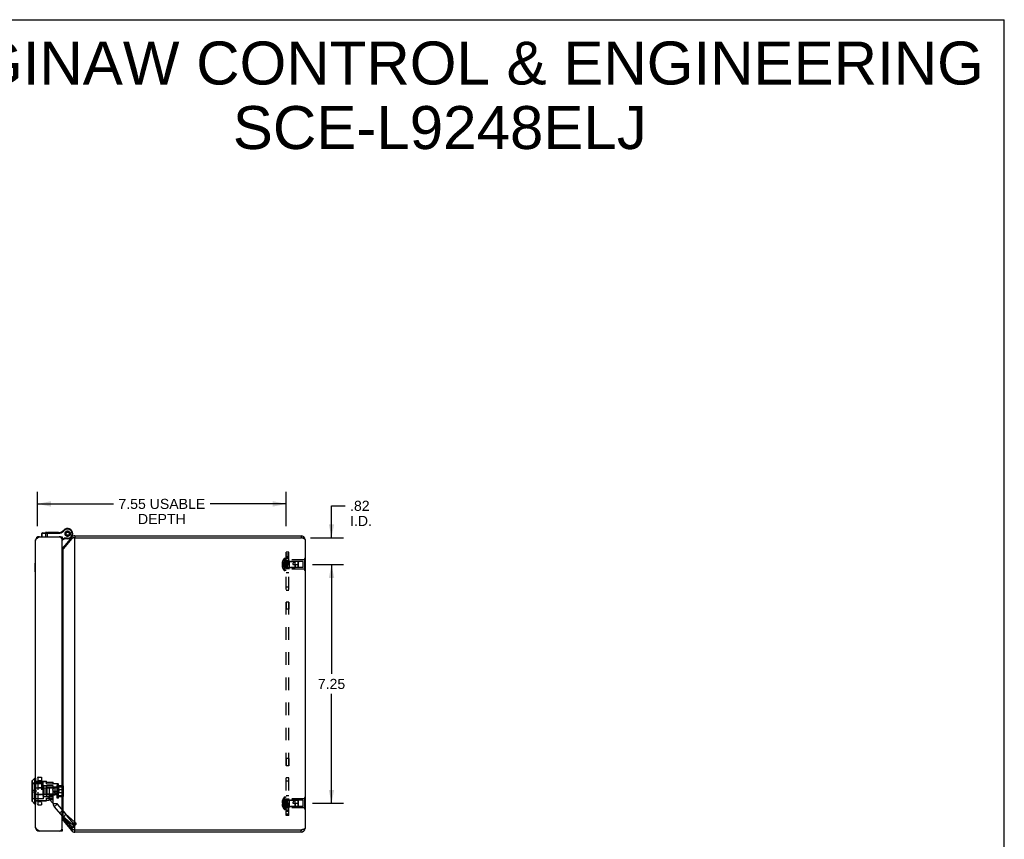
# Model space of a CAD drawing. Header units: inches. Extents: x 0 to 69.4, y 0 to 44.9.
# Tile 8 of 8: x 39.5 to 69.4, y 20 to 44.9. Entities that reach past the tile are written whole.
import ezdxf

# ---------------------------------------------------------------- set-up
doc = ezdxf.new("R2010")
doc.units = ezdxf.units.IN
doc.header["$LTSCALE"] = 3.814439
doc.header["$MEASUREMENT"] = 0
doc.linetypes.add('HIDDEN', pattern=[0.2, 0.1, -0.1])
doc.layers.get('0').update_dxf_attribs({"linetype": 'CONTINUOUS'})
for name, color, linetype in [('02___PRT_ALL_AXES', 7, 'CONTINUOUS'), ('06___PRT_ALL_SURFS', 7, 'CONTINUOUS'), ('DEFAULT_2', 8, 'HIDDEN'), ('DIMENSIONS', 7, 'CONTINUOUS')]:
    doc.layers.add(name, color=color, linetype=linetype)
doc.styles.get("Standard").update_dxf_attribs({"font": 'arial.ttf'})
doc.dimstyles.new('DIMSTYLE_1', dxfattribs={"dimtxt": 0.305971, "dimasz": 0.407961, "dimexe": 0.09, "dimexo": 0.07, "dimgap": 0.0375, "dimtad": 0, "dimtih": 1, "dimtoh": 1, "dimzin": 4, "dimdsep": 46, "dimtxsty": 'Standard', "dimblk": '_FILLED', "dimblk1": '_FILLED', "dimblk2": '_FILLED', "dimcen": 0.09, "dimazin": 1, "dimtfac": 1, "dimtofl": 0, "dimtmove": 0, "dimatfit": 3, "dimldrblk": '_FILLED', "dimfxl": 1, "dimtolj": 1, "dimtzin": 4, "dimarcsym": 0})

# ---------------------------------------------------------------- blocks, each defined once
blk = doc.blocks.new('_FILLED')
at = {"color": 0, "linetype": 'ByBlock'}
blk.add_solid([(0, 0), (-1, 0.2), (-1, -0.2)], dxfattribs=at)
blk = doc.blocks.new('*D7')
at = {"layer": 'DIMENSIONS', "color": 2, "linetype": 'Continuous'}
for p, q in [((48.35, 28.335), (49.294, 28.335)), ((48.927, 28.335), (48.927, 25.016)), ((48.927, 21.085), (48.927, 24.404)), ((48.35, 21.085), (49.294, 21.085))]:
    blk.add_line(p, q, dxfattribs=at)
at = {"layer": 'DIMENSIONS', "color": 2, "linetype": 'Continuous', "xscale": 0.4079614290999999, "yscale": 0.4079614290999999, "zscale": 0.4079614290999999}
for p, rotation in [((48.927, 28.335), 90), ((48.927, 21.085), 270)]:
    blk.add_blockref('_FILLED', p, dxfattribs=dict(at, rotation=rotation))
at = {"layer": 'DIMENSIONS', "color": 2, "linetype": 'Continuous', "insert": (48.927, 24.863), "char_height": 0.306, "width": 0.83147, "attachment_point": 2, "line_spacing_factor": 0.9}
blk.add_mtext('7.25', dxfattribs=at)
blk = doc.blocks.new('*D10')
at = {"layer": 'DIMENSIONS', "color": 2, "linetype": 'Continuous'}
for p, q in [((48.927, 29.15), (48.927, 30.117)), ((48.927, 30.117), (49.337, 30.117)), ((48.29, 29.15), (49.294, 29.15)), ((48.35, 28.335), (49.294, 28.335)), ((48.927, 28.335), (48.927, 27.52))]:
    blk.add_line(p, q, dxfattribs=at)
at = {"layer": 'DIMENSIONS', "color": 2, "linetype": 'Continuous', "xscale": 0.4079614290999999, "yscale": 0.4079614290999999, "zscale": 0.4079614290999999}
for p, rotation in [((48.927, 29.15), 270), ((48.927, 28.335), 90)]:
    blk.add_blockref('_FILLED', p, dxfattribs=dict(at, rotation=rotation))
at = {"layer": 'DIMENSIONS', "color": 2, "linetype": 'Continuous', "insert": (49.49, 30.27), "char_height": 0.306, "width": 0.66313, "attachment_point": 1, "line_spacing_factor": 0.9}
blk.add_mtext('.82\\PI.D.', dxfattribs=at)
blk = doc.blocks.new('*D22')
at = {"layer": 'DIMENSIONS', "color": 2, "linetype": 'Continuous'}
for p, q in [((39.999, 29.496), (39.999, 30.542)), ((47.553, 29.496), (47.553, 30.542)), ((39.999, 30.175), (42.307, 30.175)), ((47.553, 30.175), (45.246, 30.175))]:
    blk.add_line(p, q, dxfattribs=at)
at = {"layer": 'DIMENSIONS', "color": 2, "linetype": 'Continuous', "xscale": 0.4079614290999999, "yscale": 0.4079614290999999, "zscale": 0.4079614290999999, "rotation": 180}
blk.add_blockref('_FILLED', (39.999, 30.175), dxfattribs=at)
at = {"layer": 'DIMENSIONS', "color": 2, "linetype": 'Continuous', "xscale": 0.4079614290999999, "yscale": 0.4079614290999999, "zscale": 0.4079614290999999}
blk.add_blockref('_FILLED', (47.553, 30.175), dxfattribs=at)
at = {"layer": 'DIMENSIONS', "color": 2, "linetype": 'Continuous', "insert": (43.776, 30.328), "char_height": 0.30597, "width": 2.63317, "attachment_point": 2, "line_spacing_factor": 0.9}
blk.add_mtext('7.55 USABLE\\PDEPTH', dxfattribs=at)

msp = doc.modelspace()

# ---------------------------------------------------------------- linework, layer by layer
at = {"color": 7, "linetype": 'Continuous'}
for p, q in [((0, 44.876), (69.353, 44.876)), ((69.353, 0), (69.353, 44.876)), ((40.149, 29.293), (40.266, 29.309)), ((40.283, 29.31), (40.66, 29.31)), ((40.295, 29.31), (40.295, 29.18)), ((40.66, 29.31), (40.66, 29.29)), ((40.679, 29.312), (40.682, 29.292)), ((40.799, 29.379), (40.815, 29.366)), ((40.835, 29.409), (40.835, 29.409)), ((40.835, 29.409), (40.845, 29.391)), ((40.835, 29.409), (40.845, 29.391)), ((40.841, 29.299), (40.838, 29.291)), ((40.844, 29.308), (40.841, 29.299)), ((40.845, 29.391), (40.845, 29.391)), ((40.855, 29.323), (40.849, 29.316)), ((40.86, 29.33), (40.855, 29.323)), ((40.876, 29.34), (40.868, 29.336)), ((40.883, 29.345), (40.876, 29.34)), ((40.901, 29.349), (40.892, 29.348)), ((40.91, 29.352), (40.901, 29.349)), ((40.928, 29.349), (40.92, 29.352)), ((40.937, 29.348), (40.928, 29.349)), ((40.954, 29.34), (40.946, 29.345)), ((40.962, 29.336), (40.954, 29.34)), ((40.975, 29.323), (40.969, 29.33)), ((40.981, 29.316), (40.975, 29.323)), ((40.988, 29.299), (40.986, 29.308)), ((40.992, 29.291), (40.988, 29.299)), ((40.044, 29.179), (40.045, 29.171)), ((40.131, 29.273), (40.138, 29.274)), ((40.131, 29.18), (40.131, 29.273)), ((40.138, 29.274), (40.239, 29.288)), ((40.138, 29.18), (40.138, 29.274)), ((40.239, 29.288), (40.239, 29.18)), ((40.277, 29.29), (40.66, 29.29)), ((40.749, 29.12), (40.744, 29.12)), ((40.749, 29.18), (40.749, 29.12)), ((40.749, 29.101), (40.815, 29.135)), ((40.749, 29.078), (40.82, 29.115)), ((40.82, 29.115), (40.815, 29.135)), ((40.915, 29.135), (40.815, 29.135)), ((40.915, 29.115), (40.82, 29.115)), ((40.836, 29.281), (40.837, 29.273)), ((40.837, 29.273), (40.836, 29.264)), ((40.838, 29.254), (40.841, 29.246)), ((40.841, 29.246), (40.844, 29.238)), ((40.849, 29.229), (40.855, 29.223)), ((40.855, 29.223), (40.86, 29.215)), ((40.868, 29.209), (40.876, 29.205)), ((40.876, 29.205), (40.883, 29.2)), ((40.892, 29.197), (40.901, 29.196)), ((40.901, 29.196), (40.91, 29.194)), ((40.915, 29.115), (40.915, 29.135)), ((40.92, 29.194), (40.928, 29.196)), ((40.928, 29.196), (40.937, 29.197)), ((40.946, 29.2), (40.954, 29.205)), ((40.954, 29.205), (40.962, 29.209)), ((40.969, 29.215), (40.975, 29.223)), ((40.975, 29.223), (40.981, 29.229)), ((40.986, 29.238), (40.988, 29.246)), ((40.988, 29.246), (40.992, 29.254)), ((40.993, 29.273), (40.993, 29.281)), ((40.993, 29.264), (40.993, 29.273)), ((41.039, 29.168), (41.074, 29.138)), ((41.061, 29.215), (41.061, 29.215)), ((41.131, 29.21), (41.131, 29.15)), ((48.004, 29.21), (48.004, 29.15)), ((40.776, 28.854), (40.795, 28.838)), ((39.935, 28.117), (39.935, 28.373)), ((39.935, 28.373), (39.939, 28.373)), ((39.935, 28.117), (39.939, 28.117)), ((39.917, 21.852), (39.834, 21.769)), ((39.917, 21.064), (39.917, 21.852)), ((39.936, 21.852), (39.917, 21.852)), ((39.936, 21.852), (39.936, 21.064)), ((39.832, 21.764), (39.832, 21.152)), ((39.834, 21.769), (39.834, 21.147)), ((39.917, 21.064), (39.834, 21.147)), ((39.936, 21.064), (39.917, 21.064)), ((40.776, 20.567), (40.795, 20.583)), ((40.044, 20.241), (40.045, 20.25)), ((40.689, 20.24), (40.689, 20.245)), ((40.744, 20.3), (40.749, 20.3)), ((40.749, 20.3), (40.749, 20.24)), ((41.039, 20.253), (41.074, 20.283)), ((41.131, 20.21), (41.131, 20.27)), ((48.004, 20.21), (48.004, 20.27))]:
    msp.add_line(p, q, dxfattribs=at)
at = {"color": 3, "linetype": 'Continuous'}
for p, q in [((39.939, 20.36), (39.939, 29.06)), ((40.059, 29.18), (40.749, 29.18)), ((40.749, 20.33), (40.749, 29.09)), ((41.039, 29.168), (40.776, 28.854)), ((41.039, 29.129), (40.776, 28.816)), ((41.131, 29.15), (41.116, 29.147)), ((41.131, 29.21), (48.004, 29.21)), ((41.131, 20.27), (41.131, 29.15)), ((41.131, 29.15), (48.004, 29.15)), ((48.124, 29.09), (48.124, 20.33)), ((40.776, 20.605), (40.776, 28.816)), ((40.776, 20.605), (41.039, 20.292)), ((40.776, 20.567), (41.039, 20.253)), ((40.749, 20.24), (40.059, 20.24)), ((48.004, 20.27), (41.131, 20.27)), ((48.004, 20.21), (41.131, 20.21))]:
    msp.add_line(p, q, dxfattribs=at)
at = {"color": 7, "linetype": 'Continuous'}
for points in [[(40.254, 29.308), (40.253, 29.307), (40.252, 29.307), (40.252, 29.307), (40.251, 29.307), (40.25, 29.306), (40.249, 29.306), (40.248, 29.306), (40.248, 29.305), (40.247, 29.305), (40.246, 29.304), (40.246, 29.304), (40.245, 29.303), (40.244, 29.302), (40.244, 29.302), (40.243, 29.301), (40.243, 29.3), (40.242, 29.299), (40.242, 29.299), (40.241, 29.298), (40.241, 29.297), (40.24, 29.296), (40.24, 29.295), (40.24, 29.294), (40.24, 29.293), (40.239, 29.292), (40.239, 29.292), (40.239, 29.291), (40.239, 29.29), (40.239, 29.289), (40.239, 29.288)], [(40.266, 29.309), (40.265, 29.309), (40.265, 29.309), (40.264, 29.309), (40.263, 29.308), (40.263, 29.308), (40.262, 29.308), (40.262, 29.308), (40.261, 29.307), (40.261, 29.307), (40.26, 29.306), (40.26, 29.306), (40.26, 29.305), (40.259, 29.305), (40.259, 29.304), (40.258, 29.303), (40.258, 29.303), (40.258, 29.302), (40.257, 29.301), (40.257, 29.301), (40.257, 29.3), (40.257, 29.299), (40.257, 29.298), (40.256, 29.297), (40.256, 29.297), (40.256, 29.296), (40.256, 29.295), (40.256, 29.294), (40.256, 29.293), (40.256, 29.292), (40.256, 29.291), (40.256, 29.29), (40.256, 29.289)], [(40.283, 29.31), (40.283, 29.31), (40.282, 29.31), (40.282, 29.31), (40.282, 29.31), (40.282, 29.31), (40.281, 29.31), (40.281, 29.309), (40.281, 29.309), (40.281, 29.309), (40.28, 29.308), (40.28, 29.308), (40.28, 29.307), (40.28, 29.307), (40.28, 29.306), (40.279, 29.306), (40.279, 29.305), (40.279, 29.304), (40.279, 29.304), (40.279, 29.303), (40.279, 29.302), (40.278, 29.302), (40.278, 29.301), (40.278, 29.3), (40.278, 29.299), (40.278, 29.298), (40.278, 29.298), (40.278, 29.297), (40.278, 29.296), (40.278, 29.295), (40.277, 29.294), (40.277, 29.293), (40.277, 29.292), (40.277, 29.291), (40.277, 29.29)], [(40.153, 29.293), (40.152, 29.293), (40.151, 29.293), (40.15, 29.293), (40.15, 29.293), (40.149, 29.292), (40.148, 29.292), (40.147, 29.291), (40.147, 29.291), (40.146, 29.291), (40.145, 29.29), (40.144, 29.289), (40.144, 29.289), (40.143, 29.288), (40.143, 29.288), (40.142, 29.287), (40.141, 29.286), (40.141, 29.285), (40.14, 29.285), (40.14, 29.284), (40.14, 29.283), (40.139, 29.282), (40.139, 29.281), (40.139, 29.28), (40.138, 29.279), (40.138, 29.278), (40.138, 29.277), (40.138, 29.276), (40.138, 29.276), (40.138, 29.275), (40.138, 29.274)], [(40.239, 29.288), (40.258, 29.289), (40.259, 29.29), (40.261, 29.29), (40.263, 29.29), (40.264, 29.29), (40.266, 29.29), (40.268, 29.29), (40.27, 29.29), (40.272, 29.29), (40.274, 29.29), (40.275, 29.29), (40.277, 29.29)]]:
    msp.add_lwpolyline(points, dxfattribs=at)
at = {"color": 3, "linetype": 'Continuous'}
for points in [[(39.939, 29.06), (39.94, 29.065), (39.94, 29.07), (39.941, 29.074), (39.943, 29.079), (39.945, 29.083), (39.947, 29.088), (39.95, 29.093), (39.953, 29.097), (39.957, 29.102), (39.961, 29.107), (39.965, 29.111), (39.969, 29.116), (39.974, 29.12), (39.98, 29.125), (39.985, 29.13), (39.991, 29.134), (39.997, 29.139), (40.003, 29.143), (40.01, 29.148), (40.017, 29.153), (40.024, 29.157), (40.031, 29.162), (40.038, 29.167), (40.045, 29.171), (40.052, 29.176), (40.059, 29.18)], [(41.116, 29.147), (41.109, 29.146), (41.102, 29.144), (41.094, 29.143), (41.087, 29.141), (41.081, 29.14), (41.074, 29.138), (41.067, 29.137), (41.061, 29.135), (41.055, 29.134), (41.05, 29.132), (41.044, 29.131), (41.039, 29.129)], [(48.124, 29.09), (48.124, 29.093), (48.123, 29.095), (48.122, 29.098), (48.12, 29.1), (48.118, 29.103), (48.115, 29.105), (48.112, 29.108), (48.108, 29.11), (48.104, 29.113), (48.1, 29.115), (48.095, 29.118), (48.089, 29.12), (48.083, 29.123), (48.077, 29.125), (48.071, 29.128), (48.064, 29.13), (48.057, 29.133), (48.05, 29.135), (48.043, 29.138), (48.035, 29.14), (48.028, 29.143), (48.02, 29.145), (48.012, 29.148), (48.004, 29.15)], [(40.776, 28.816), (40.773, 28.811), (40.769, 28.807), (40.765, 28.803), (40.76, 28.798), (40.756, 28.794), (40.751, 28.79), (40.749, 28.788)], [(40.776, 20.605), (40.773, 20.61), (40.769, 20.614), (40.765, 20.618), (40.76, 20.622), (40.756, 20.627), (40.751, 20.631), (40.749, 20.632)], [(40.059, 20.24), (40.052, 20.245), (40.045, 20.25), (40.038, 20.254), (40.031, 20.259), (40.024, 20.263), (40.017, 20.268), (40.01, 20.273), (40.003, 20.277), (39.997, 20.282), (39.991, 20.287), (39.985, 20.291), (39.98, 20.296), (39.974, 20.3), (39.969, 20.305), (39.965, 20.31), (39.961, 20.314), (39.957, 20.319), (39.953, 20.323), (39.95, 20.328), (39.947, 20.333), (39.945, 20.337), (39.943, 20.342), (39.941, 20.347), (39.94, 20.351), (39.94, 20.356), (39.939, 20.36)], [(48.124, 20.33), (48.124, 20.328), (48.123, 20.325), (48.122, 20.323), (48.12, 20.32), (48.118, 20.318), (48.115, 20.315), (48.112, 20.313), (48.108, 20.31), (48.104, 20.308), (48.1, 20.305), (48.095, 20.303), (48.089, 20.3), (48.083, 20.298), (48.077, 20.295), (48.071, 20.293), (48.064, 20.29), (48.057, 20.288), (48.05, 20.285), (48.043, 20.283), (48.035, 20.28), (48.028, 20.278), (48.02, 20.275), (48.012, 20.273), (48.004, 20.27)], [(41.131, 20.27), (41.116, 20.273), (41.109, 20.275), (41.102, 20.277), (41.094, 20.278), (41.087, 20.28), (41.081, 20.281), (41.074, 20.283), (41.067, 20.284), (41.061, 20.286), (41.055, 20.287), (41.05, 20.289), (41.044, 20.29), (41.039, 20.292)]]:
    msp.add_lwpolyline(points, dxfattribs=at)
at = {"color": 7, "linetype": 'Continuous'}
for radius in [0.078, 0.048]:
    msp.add_circle((40.915, 29.273), radius, dxfattribs=at)
at = {"color": 3, "linetype": 'Continuous'}
msp.add_circle((40.562, 21.49), 0.0938, dxfattribs=at)
at = {"color": 7, "linetype": 'Continuous'}
for centre, radius, start, end in [((40.283, 29.185), 0.125, 89.9999, 97.9618), ((40.66, 29.435), 0.125, 270, 278.8401), ((40.648, 29.509), 0.2, 278.8401, 319.2067), ((40.648, 29.509), 0.22, 278.8401, 319.2067), ((40.915, 29.273), 0.158, 120.7899, 142.6402), ((40.907, 29.286), 0.142, 120.265, 139.2067), ((40.907, 29.286), 0.122, 120.265, 139.2067), ((40.915, 29.273), 0.158, 270, 120.265), ((40.915, 29.273), 0.138, 270, 120.265), ((40.151, 29.273), 0.02, 97.9618, 180), ((40.66, 29.435), 0.145, 270, 278.8401), ((40.819, 29.31), 0.26, 326.9832, 338.622), ((41.131, 29.09), 0.06, 90, 113.1031), ((48.004, 29.09), 0.06, 54.2655, 90), ((40.7, 28.958), 0.125, 293.1439, 320), ((39.936, 21.849), 0.00305, 359.9999, 90), ((39.839, 21.764), 0.0071, 135, 180), ((39.839, 21.152), 0.0071, 180, 225), ((39.936, 21.067), 0.00305, 270, 0.0001), ((41.131, 20.33), 0.06, 246.8969, 270), ((48.004, 20.33), 0.06, 270, 305.7345)]:
    msp.add_arc(centre, radius, start, end, dxfattribs=at)
at = {"color": 3, "linetype": 'Continuous'}
for centre, radius, start, end in [((40.059, 29.06), 0.12, 90, 180), ((40.659, 29.09), 0.09, 0, 90), ((41.131, 29.09), 0.12, 90, 140), ((48.004, 29.09), 0.12, 0, 90), ((40.73, 28.893), 0.06, 288.2926, 320), ((40.059, 20.36), 0.12, 180, 270), ((40.659, 20.33), 0.09, 270, 360), ((40.73, 20.528), 0.06, 40, 71.7074), ((48.004, 20.33), 0.12, 270, 360), ((41.131, 20.33), 0.12, 220, 270)]:
    msp.add_arc(centre, radius, start, end, dxfattribs=at)
at = {"layer": '02___PRT_ALL_AXES', "color": 7, "linetype": 'Continuous'}
for p, q in [((40.3, 29.31), (40.3, 29.32)), ((40.3, 29.31), (40.3, 29.32)), ((40.3, 29.32), (40.641, 29.32)), ((40.502, 29.31), (40.502, 29.32)), ((40.572, 29.31), (40.572, 29.32)), ((40.58, 29.31), (40.58, 29.32)), ((40.632, 29.31), (40.632, 29.32)), ((40.641, 29.31), (40.641, 29.32))]:
    msp.add_line(p, q, dxfattribs=at)
at = {"layer": '02___PRT_ALL_AXES', "color": 8, "linetype": 'HIDDEN'}
for p, q in [((47.553, 28.46), (47.553, 28.21)), ((47.628, 28.46), (47.553, 28.46)), ((47.628, 28.475), (47.628, 28.195)), ((48.107, 28.475), (47.628, 28.475)), ((47.628, 28.21), (47.553, 28.21)), ((48.107, 28.195), (47.628, 28.195)), ((47.628, 27.194), (47.553, 27.194)), ((47.553, 27.194), (47.553, 26.976)), ((47.628, 26.976), (47.553, 26.976)), ((47.628, 27.194), (47.628, 26.976)), ((47.628, 22.444), (47.553, 22.444)), ((47.553, 22.444), (47.553, 22.226)), ((47.628, 22.444), (47.628, 22.226)), ((47.628, 22.226), (47.553, 22.226)), ((48.107, 21.225), (47.628, 21.225)), ((47.628, 21.225), (47.628, 20.945)), ((47.628, 21.21), (47.553, 21.21)), ((47.553, 21.21), (47.553, 20.96)), ((47.628, 20.96), (47.553, 20.96)), ((48.107, 20.945), (47.628, 20.945))]:
    msp.add_line(p, q, dxfattribs=at)
at = {"layer": '02___PRT_ALL_AXES', "color": 7, "linetype": 'Continuous'}
msp.add_circle((40.915, 29.273), 0.079, dxfattribs=at)
at = {"layer": '06___PRT_ALL_SURFS', "color": 8, "linetype": 'HIDDEN'}
for p, q in [((48.124, 28.516), (48.107, 28.516)), ((48.107, 28.516), (48.107, 28.155)), ((48.124, 28.426), (48.107, 28.426)), ((48.124, 28.245), (48.107, 28.245)), ((48.124, 28.155), (48.107, 28.155)), ((48.124, 21.266), (48.107, 21.266)), ((48.107, 21.266), (48.107, 20.905)), ((48.124, 21.176), (48.107, 21.176)), ((48.124, 20.995), (48.107, 20.995)), ((48.124, 20.905), (48.107, 20.905))]:
    msp.add_line(p, q, dxfattribs=at)
at = {"layer": '06___PRT_ALL_SURFS', "color": 7, "linetype": 'Continuous'}
for p, q in [((48.128, 28.516), (48.124, 28.516)), ((48.128, 28.426), (48.124, 28.426)), ((48.128, 28.516), (48.128, 28.155)), ((48.128, 28.245), (48.124, 28.245)), ((48.128, 28.155), (48.124, 28.155)), ((48.128, 21.266), (48.124, 21.266)), ((48.128, 21.266), (48.128, 20.905)), ((48.128, 21.176), (48.124, 21.176)), ((48.128, 20.995), (48.124, 20.995)), ((48.128, 20.905), (48.124, 20.905))]:
    msp.add_line(p, q, dxfattribs=at)
at = {"layer": 'DEFAULT_2', "color": 8, "linetype": 'HIDDEN'}
for p, q in [((47.553, 20.71), (47.553, 28.71)), ((47.628, 28.71), (47.553, 28.71)), ((47.628, 20.71), (47.628, 28.71)), ((47.44, 28.404), (47.43, 28.404)), ((47.44, 28.435), (47.44, 28.434)), ((47.44, 28.435), (47.44, 28.435)), ((47.44, 28.434), (47.44, 28.351)), ((47.492, 28.516), (47.492, 28.155)), ((47.507, 28.522), (47.507, 28.149)), ((47.553, 28.522), (47.507, 28.522)), ((47.553, 28.659), (47.628, 28.659)), ((47.628, 28.585), (47.553, 28.585)), ((47.553, 28.556), (47.628, 28.556)), ((47.628, 28.516), (47.553, 28.516)), ((47.582, 28.429), (47.582, 28.241)), ((47.582, 28.429), (47.828, 28.429)), ((47.638, 28.43), (47.628, 28.44)), ((47.638, 28.43), (47.638, 28.24)), ((48.066, 28.43), (47.638, 28.43)), ((47.828, 28.241), (47.828, 28.429)), ((47.918, 28.42), (47.828, 28.429)), ((47.918, 28.25), (47.918, 28.42)), ((47.918, 28.42), (47.924, 28.415)), ((47.928, 28.409), (47.918, 28.42)), ((47.924, 28.415), (47.928, 28.409)), ((47.928, 28.261), (47.928, 28.409)), ((48.066, 28.24), (48.066, 28.43)), ((47.44, 28.37), (47.425, 28.37)), ((47.44, 28.301), (47.425, 28.301)), ((47.44, 28.351), (47.43, 28.351)), ((47.44, 28.32), (47.43, 28.32)), ((47.44, 28.267), (47.43, 28.267)), ((47.44, 28.346), (47.44, 28.351)), ((47.44, 28.351), (47.44, 28.351)), ((47.44, 28.351), (47.462, 28.349)), ((47.44, 28.346), (47.44, 28.341)), ((47.44, 28.325), (47.44, 28.32)), ((47.44, 28.32), (47.462, 28.322)), ((47.44, 28.32), (47.44, 28.32)), ((47.44, 28.32), (47.44, 28.237)), ((47.44, 28.236), (47.44, 28.237)), ((47.44, 28.236), (47.44, 28.236)), ((47.462, 28.322), (47.484, 28.324)), ((47.484, 28.324), (47.505, 28.327)), ((47.505, 28.327), (47.525, 28.33)), ((47.553, 28.149), (47.507, 28.149)), ((47.553, 28.335), (47.628, 28.335)), ((47.553, 28.21), (47.628, 28.21)), ((47.582, 28.241), (47.828, 28.241)), ((47.638, 28.24), (47.628, 28.23)), ((48.066, 28.24), (47.638, 28.24)), ((47.748, 28.335), (47.928, 28.335)), ((47.828, 28.335), (47.828, 28.241)), ((47.918, 28.25), (47.828, 28.241)), ((47.928, 28.261), (47.918, 28.25)), ((47.553, 28.093), (47.628, 28.093)), ((47.553, 27.654), (47.628, 27.654)), ((47.553, 27.553), (47.628, 27.553)), ((40.014, 21.872), (40.014, 21.044)), ((40.017, 21.042), (40.017, 21.875)), ((40.017, 21.875), (40.121, 21.875)), ((40.017, 21.875), (40.121, 21.875)), ((40.017, 21.874), (40.121, 21.874)), ((40.121, 21.875), (40.121, 21.042)), ((40.123, 21.872), (40.123, 21.044)), ((47.553, 21.868), (47.628, 21.868)), ((40.187, 21.696), (39.832, 21.696)), ((39.854, 21.688), (39.854, 21.488)), ((39.854, 21.688), (40.161, 21.688)), ((39.939, 21.76), (40.275, 21.76)), ((39.939, 21.743), (40.275, 21.743)), ((39.939, 21.559), (40.275, 21.559)), ((40.017, 21.773), (40.121, 21.773)), ((40.017, 21.759), (40.121, 21.759)), ((40.017, 21.757), (40.121, 21.757)), ((40.017, 21.567), (40.121, 21.567)), ((40.017, 21.564), (40.121, 21.564)), ((40.161, 21.688), (40.161, 21.228)), ((40.161, 21.633), (40.177, 21.633)), ((40.177, 21.633), (40.177, 21.283)), ((40.177, 21.613), (40.467, 21.613)), ((40.187, 21.221), (40.187, 21.696)), ((40.187, 21.621), (40.475, 21.621)), ((40.224, 21.558), (40.224, 21.358)), ((40.224, 21.558), (40.532, 21.558)), ((40.275, 21.673), (40.275, 21.76)), ((40.275, 21.732), (40.475, 21.732)), ((40.275, 21.673), (40.475, 21.673)), ((40.275, 21.629), (40.275, 21.288)), ((40.275, 21.629), (40.475, 21.629)), ((40.295, 21.363), (40.295, 21.553)), ((40.595, 21.553), (40.295, 21.553)), ((40.356, 21.559), (40.356, 21.184)), ((40.356, 21.559), (40.475, 21.559)), ((40.467, 21.613), (40.467, 21.575)), ((40.467, 21.575), (40.532, 21.575)), ((40.467, 21.56), (40.467, 21.357)), ((40.467, 21.56), (40.532, 21.56)), ((40.475, 21.678), (40.475, 21.732)), ((40.475, 21.075), (40.475, 21.678)), ((40.593, 21.678), (40.475, 21.678)), ((40.593, 21.578), (40.475, 21.578)), ((40.532, 21.575), (40.532, 21.341)), ((40.593, 21.678), (40.593, 21.075)), ((40.595, 21.243), (40.595, 21.673)), ((40.632, 21.673), (40.595, 21.673)), ((40.641, 21.663), (40.632, 21.673)), ((40.632, 21.673), (40.632, 21.243)), ((40.641, 21.253), (40.641, 21.663)), ((40.641, 21.63), (40.771, 21.63)), ((40.641, 21.59), (40.771, 21.59)), ((40.768, 21.578), (40.768, 21.339)), ((40.768, 21.578), (40.769, 21.578)), ((40.769, 21.586), (40.769, 21.331)), ((40.769, 21.586), (40.77, 21.586)), ((40.77, 21.593), (40.77, 21.324)), ((40.77, 21.593), (40.771, 21.593)), ((40.771, 21.63), (40.771, 21.287)), ((40.771, 21.599), (40.777, 21.599)), ((40.777, 21.317), (40.777, 21.599)), ((40.777, 21.571), (40.777, 21.566)), ((40.781, 21.619), (40.781, 21.298)), ((47.553, 21.767), (47.628, 21.767)), ((39.832, 21.488), (39.949, 21.488)), ((39.832, 21.429), (39.949, 21.429)), ((39.854, 21.429), (39.854, 21.228)), ((39.854, 21.228), (40.161, 21.228)), ((39.939, 21.358), (40.275, 21.358)), ((39.949, 21.488), (39.949, 21.429)), ((40.017, 21.352), (40.121, 21.352)), ((40.017, 21.35), (40.121, 21.35)), ((40.161, 21.283), (40.177, 21.283)), ((40.177, 21.303), (40.467, 21.303)), ((40.187, 21.295), (40.356, 21.295)), ((40.224, 21.358), (40.532, 21.358)), ((40.275, 21.288), (40.475, 21.288)), ((40.275, 21.157), (40.275, 21.244)), ((40.275, 21.244), (40.475, 21.244)), ((40.595, 21.363), (40.295, 21.363)), ((40.356, 21.33), (40.475, 21.33)), ((40.357, 21.206), (40.357, 21.285)), ((40.475, 21.285), (40.357, 21.285)), ((40.467, 21.357), (40.532, 21.357)), ((40.467, 21.341), (40.467, 21.303)), ((40.467, 21.341), (40.532, 21.341)), ((40.593, 21.442), (40.475, 21.442)), ((40.593, 21.338), (40.475, 21.338)), ((40.632, 21.243), (40.595, 21.243)), ((40.641, 21.253), (40.632, 21.243)), ((40.641, 21.503), (40.771, 21.503)), ((40.641, 21.414), (40.771, 21.414)), ((40.641, 21.327), (40.771, 21.327)), ((40.641, 21.287), (40.771, 21.287)), ((40.768, 21.339), (40.769, 21.339)), ((40.769, 21.331), (40.77, 21.331)), ((40.77, 21.324), (40.771, 21.324)), ((40.771, 21.317), (40.777, 21.317)), ((47.492, 21.266), (47.492, 20.905)), ((47.553, 21.272), (47.507, 21.272)), ((47.507, 21.272), (47.507, 20.899)), ((47.553, 21.327), (47.628, 21.327)), ((40.187, 21.221), (39.832, 21.221)), ((39.939, 21.174), (40.275, 21.174)), ((39.939, 21.157), (40.275, 21.157)), ((40.017, 21.16), (40.121, 21.16)), ((40.017, 21.158), (40.121, 21.158)), ((40.017, 21.143), (40.121, 21.143)), ((40.017, 21.042), (40.121, 21.042)), ((40.017, 21.042), (40.121, 21.042)), ((40.017, 21.042), (40.121, 21.042)), ((40.275, 21.184), (40.356, 21.184)), ((40.356, 21.203), (40.475, 21.203)), ((40.357, 21.206), (40.467, 21.088)), ((40.475, 21.088), (40.467, 21.088)), ((40.475, 21.075), (40.593, 21.075)), ((40.51, 20.979), (40.601, 21.055)), ((40.51, 20.979), (41.047, 20.339)), ((40.601, 21.055), (41.138, 20.415)), ((47.44, 21.12), (47.425, 21.12)), ((47.44, 21.051), (47.425, 21.051)), ((47.44, 21.154), (47.43, 21.154)), ((47.44, 21.101), (47.43, 21.101)), ((47.44, 21.07), (47.43, 21.07)), ((47.44, 21.017), (47.43, 21.017)), ((47.44, 21.185), (47.44, 21.185)), ((47.44, 21.185), (47.44, 21.184)), ((47.44, 21.184), (47.44, 21.101)), ((47.44, 21.101), (47.44, 21.101)), ((47.44, 21.101), (47.462, 21.099)), ((47.44, 21.07), (47.462, 21.072)), ((47.44, 21.07), (47.44, 21.07)), ((47.44, 21.07), (47.44, 20.987)), ((47.44, 20.987), (47.44, 20.986)), ((47.44, 20.986), (47.44, 20.986)), ((47.462, 21.072), (47.484, 21.074)), ((47.484, 21.074), (47.505, 21.077)), ((47.505, 21.077), (47.525, 21.08)), ((47.553, 21.21), (47.628, 21.21)), ((47.553, 21.085), (47.628, 21.085)), ((47.582, 21.179), (47.828, 21.179)), ((47.582, 21.179), (47.582, 20.991)), ((47.582, 20.991), (47.828, 20.991)), ((47.638, 21.18), (47.628, 21.19)), ((47.638, 20.99), (47.628, 20.98)), ((48.066, 21.18), (47.638, 21.18)), ((47.638, 21.18), (47.638, 20.99)), ((48.066, 20.99), (47.638, 20.99)), ((47.748, 21.085), (47.928, 21.085)), ((47.918, 21.17), (47.828, 21.179)), ((47.828, 20.991), (47.828, 21.179)), ((47.828, 21.085), (47.828, 20.991)), ((47.918, 21), (47.828, 20.991)), ((47.918, 21.17), (47.924, 21.165)), ((47.928, 21.159), (47.918, 21.17)), ((47.918, 21), (47.918, 21.17)), ((47.928, 21.011), (47.918, 21)), ((47.924, 21.165), (47.928, 21.159)), ((47.928, 21.011), (47.928, 21.159)), ((48.066, 20.99), (48.066, 21.18)), ((40.76, 20.865), (40.669, 20.789)), ((40.858, 20.759), (40.79, 20.677)), ((40.79, 20.677), (41.06, 20.445)), ((41.07, 20.344), (40.79, 20.677)), ((40.858, 20.759), (41.128, 20.526)), ((41.138, 20.426), (40.858, 20.759)), ((47.553, 20.899), (47.507, 20.899)), ((47.628, 20.904), (47.553, 20.904)), ((47.553, 20.864), (47.628, 20.864)), ((47.628, 20.835), (47.553, 20.835)), ((47.553, 20.762), (47.628, 20.762)), ((47.628, 20.71), (47.553, 20.71)), ((41.138, 20.415), (41.047, 20.339)), ((41.128, 20.526), (41.06, 20.445)), ((41.068, 20.343), (41.07, 20.344)), ((41.138, 20.426), (41.07, 20.344)), ((41.095, 20.369), (41.07, 20.344)), ((41.163, 20.45), (41.095, 20.369)), ((41.164, 20.451), (41.096, 20.37)), ((41.103, 20.385), (41.102, 20.385)), ((41.163, 20.45), (41.138, 20.426)), ((41.138, 20.415), (41.138, 20.415))]:
    msp.add_line(p, q, dxfattribs=at)
for points in [[(47.43, 28.404), (47.429, 28.399), (47.428, 28.395), (47.427, 28.391), (47.427, 28.387), (47.426, 28.382), (47.426, 28.378), (47.425, 28.374), (47.425, 28.37)], [(47.44, 28.435), (47.462, 28.421), (47.484, 28.406), (47.505, 28.39), (47.525, 28.373), (47.545, 28.355), (47.564, 28.335)], [(47.44, 28.404), (47.462, 28.394), (47.484, 28.384), (47.505, 28.373), (47.525, 28.361), (47.545, 28.349), (47.564, 28.335)], [(47.828, 28.42), (47.821, 28.417), (47.814, 28.415), (47.808, 28.413), (47.802, 28.41), (47.796, 28.407), (47.791, 28.404), (47.786, 28.401), (47.782, 28.398), (47.778, 28.395), (47.774, 28.392), (47.771, 28.389), (47.768, 28.386), (47.765, 28.383), (47.763, 28.379), (47.761, 28.376), (47.759, 28.373), (47.757, 28.37), (47.755, 28.366), (47.754, 28.363), (47.752, 28.359), (47.751, 28.355), (47.75, 28.351), (47.749, 28.347), (47.749, 28.343), (47.748, 28.339), (47.748, 28.335)], [(47.918, 28.42), (47.907, 28.421), (47.895, 28.422), (47.884, 28.422), (47.872, 28.423), (47.86, 28.422), (47.849, 28.422), (47.839, 28.421), (47.828, 28.42)], [(47.425, 28.37), (47.425, 28.368), (47.426, 28.365), (47.426, 28.363), (47.427, 28.361), (47.427, 28.358), (47.428, 28.356), (47.429, 28.353), (47.43, 28.351)], [(47.43, 28.32), (47.429, 28.318), (47.428, 28.315), (47.427, 28.313), (47.427, 28.31), (47.426, 28.308), (47.426, 28.305), (47.425, 28.303), (47.425, 28.301)], [(47.425, 28.301), (47.425, 28.297), (47.426, 28.292), (47.426, 28.288), (47.427, 28.284), (47.427, 28.28), (47.428, 28.276), (47.429, 28.271), (47.43, 28.267)], [(47.44, 28.37), (47.462, 28.366), (47.484, 28.36), (47.505, 28.355), (47.525, 28.349), (47.545, 28.342), (47.564, 28.335)], [(47.44, 28.325), (47.44, 28.33), (47.44, 28.335), (47.44, 28.341)], [(47.44, 28.267), (47.462, 28.276), (47.484, 28.287), (47.505, 28.298), (47.525, 28.309), (47.545, 28.322), (47.564, 28.335)], [(47.44, 28.236), (47.462, 28.25), (47.484, 28.265), (47.505, 28.281), (47.525, 28.298), (47.545, 28.316), (47.564, 28.335)], [(47.44, 28.301), (47.462, 28.305), (47.484, 28.311), (47.505, 28.316), (47.525, 28.322), (47.545, 28.329), (47.564, 28.335)], [(47.462, 28.349), (47.484, 28.346), (47.505, 28.344), (47.525, 28.341), (47.545, 28.338), (47.564, 28.335)], [(47.484, 28.346), (47.505, 28.344), (47.525, 28.341), (47.545, 28.338), (47.564, 28.335)], [(47.525, 28.33), (47.545, 28.332), (47.564, 28.335)], [(47.525, 28.33), (47.545, 28.332), (47.564, 28.335)], [(40.014, 21.873), (40.014, 21.873), (40.015, 21.874), (40.015, 21.874), (40.015, 21.874), (40.016, 21.875), (40.016, 21.875), (40.017, 21.875)], [(40.017, 21.875), (40.016, 21.875), (40.016, 21.875), (40.015, 21.875), (40.015, 21.874), (40.015, 21.874), (40.014, 21.873), (40.014, 21.873), (40.014, 21.872)], [(40.014, 21.872), (40.014, 21.873), (40.014, 21.873), (40.015, 21.873), (40.015, 21.874), (40.015, 21.874), (40.016, 21.874), (40.016, 21.874), (40.017, 21.874)], [(40.123, 21.873), (40.123, 21.873), (40.123, 21.874), (40.123, 21.874), (40.122, 21.874), (40.122, 21.875), (40.121, 21.875), (40.121, 21.875)], [(40.121, 21.875), (40.121, 21.875), (40.122, 21.875), (40.122, 21.875), (40.123, 21.874), (40.123, 21.874), (40.123, 21.873), (40.123, 21.873), (40.123, 21.872)], [(40.123, 21.872), (40.123, 21.873), (40.123, 21.873), (40.123, 21.873), (40.123, 21.874), (40.122, 21.874), (40.122, 21.874), (40.121, 21.874), (40.121, 21.874)], [(40.014, 21.756), (40.014, 21.756), (40.014, 21.757), (40.015, 21.757), (40.015, 21.758), (40.015, 21.758), (40.016, 21.758), (40.016, 21.759), (40.017, 21.759)], [(40.014, 21.756), (40.014, 21.756), (40.014, 21.756), (40.015, 21.756), (40.015, 21.756), (40.015, 21.757), (40.016, 21.757), (40.016, 21.757), (40.017, 21.757)], [(40.014, 21.565), (40.014, 21.566), (40.014, 21.566), (40.015, 21.566), (40.015, 21.567), (40.015, 21.567), (40.016, 21.567), (40.016, 21.567), (40.017, 21.567)], [(40.014, 21.565), (40.014, 21.565), (40.014, 21.565), (40.015, 21.565), (40.015, 21.565), (40.015, 21.565), (40.016, 21.565), (40.016, 21.564), (40.017, 21.564)], [(40.123, 21.756), (40.123, 21.756), (40.123, 21.757), (40.123, 21.757), (40.123, 21.758), (40.122, 21.758), (40.122, 21.758), (40.121, 21.759), (40.121, 21.759)], [(40.123, 21.756), (40.123, 21.756), (40.123, 21.756), (40.123, 21.756), (40.123, 21.756), (40.122, 21.757), (40.122, 21.757), (40.121, 21.757), (40.121, 21.757)], [(40.123, 21.565), (40.123, 21.566), (40.123, 21.566), (40.123, 21.566), (40.123, 21.567), (40.122, 21.567), (40.122, 21.567), (40.121, 21.567), (40.121, 21.567)], [(40.123, 21.565), (40.123, 21.565), (40.123, 21.565), (40.123, 21.565), (40.123, 21.565), (40.122, 21.565), (40.122, 21.565), (40.121, 21.564), (40.121, 21.564)], [(40.781, 21.619), (40.781, 21.62), (40.781, 21.621), (40.781, 21.623), (40.78, 21.624), (40.78, 21.625), (40.779, 21.626), (40.778, 21.627), (40.777, 21.628), (40.776, 21.629), (40.774, 21.629), (40.773, 21.63), (40.771, 21.63)], [(40.781, 21.581), (40.781, 21.582), (40.781, 21.583), (40.781, 21.584), (40.78, 21.585), (40.78, 21.586), (40.779, 21.587), (40.778, 21.588), (40.777, 21.588), (40.776, 21.589), (40.774, 21.589), (40.773, 21.59), (40.771, 21.59)], [(40.781, 21.578), (40.781, 21.578), (40.781, 21.577), (40.781, 21.577), (40.78, 21.576), (40.78, 21.576), (40.779, 21.575), (40.778, 21.575), (40.777, 21.575)], [(40.777, 21.575), (40.777, 21.574), (40.777, 21.573), (40.777, 21.571)], [(40.777, 21.566), (40.777, 21.565), (40.777, 21.563), (40.777, 21.56), (40.777, 21.558), (40.777, 21.556), (40.777, 21.554), (40.777, 21.551), (40.777, 21.549)], [(40.777, 21.549), (40.777, 21.545), (40.777, 21.543), (40.777, 21.541), (40.777, 21.539), (40.777, 21.538)], [(40.781, 21.54), (40.781, 21.539), (40.781, 21.539), (40.781, 21.539), (40.78, 21.538), (40.78, 21.538), (40.779, 21.538), (40.778, 21.538), (40.777, 21.538)], [(40.781, 21.57), (40.781, 21.569), (40.781, 21.567), (40.78, 21.565), (40.78, 21.562), (40.78, 21.56), (40.781, 21.558), (40.781, 21.555), (40.781, 21.553)], [(40.781, 21.54), (40.781, 21.546), (40.781, 21.553), (40.781, 21.56), (40.781, 21.566), (40.781, 21.573), (40.781, 21.578)], [(40.781, 21.578), (40.781, 21.577), (40.781, 21.576), (40.781, 21.575), (40.781, 21.574), (40.781, 21.57)], [(40.781, 21.553), (40.781, 21.548), (40.781, 21.546), (40.781, 21.544), (40.781, 21.542), (40.781, 21.54)], [(40.014, 21.351), (40.014, 21.352), (40.014, 21.352), (40.015, 21.352), (40.015, 21.352), (40.015, 21.352), (40.016, 21.352), (40.016, 21.352), (40.017, 21.352)], [(40.014, 21.351), (40.014, 21.351), (40.014, 21.351), (40.015, 21.35), (40.015, 21.35), (40.015, 21.35), (40.016, 21.35), (40.016, 21.35), (40.017, 21.35)], [(40.123, 21.351), (40.123, 21.352), (40.123, 21.352), (40.123, 21.352), (40.123, 21.352), (40.122, 21.352), (40.122, 21.352), (40.121, 21.352), (40.121, 21.352)], [(40.123, 21.351), (40.123, 21.351), (40.123, 21.351), (40.123, 21.35), (40.123, 21.35), (40.122, 21.35), (40.122, 21.35), (40.121, 21.35), (40.121, 21.35)], [(40.781, 21.499), (40.781, 21.5), (40.781, 21.5), (40.781, 21.501), (40.78, 21.501), (40.78, 21.501), (40.779, 21.502), (40.778, 21.502), (40.777, 21.502), (40.776, 21.502), (40.774, 21.502), (40.773, 21.503), (40.771, 21.503)], [(40.781, 21.417), (40.781, 21.417), (40.781, 21.417), (40.781, 21.416), (40.78, 21.416), (40.78, 21.415), (40.779, 21.415), (40.778, 21.415), (40.777, 21.415), (40.776, 21.414), (40.774, 21.414), (40.773, 21.414), (40.771, 21.414)], [(40.781, 21.335), (40.781, 21.334), (40.781, 21.333), (40.781, 21.332), (40.78, 21.332), (40.78, 21.331), (40.779, 21.33), (40.778, 21.329), (40.777, 21.328), (40.776, 21.328), (40.774, 21.327), (40.773, 21.327), (40.771, 21.327)], [(40.781, 21.298), (40.781, 21.297), (40.781, 21.295), (40.781, 21.294), (40.78, 21.293), (40.78, 21.291), (40.779, 21.29), (40.778, 21.289), (40.777, 21.289), (40.776, 21.288), (40.774, 21.287), (40.773, 21.287), (40.771, 21.287)], [(40.781, 21.377), (40.781, 21.377), (40.781, 21.378), (40.781, 21.378), (40.78, 21.378), (40.78, 21.379), (40.779, 21.379), (40.778, 21.379), (40.777, 21.379)], [(40.777, 21.365), (40.777, 21.37), (40.777, 21.372), (40.777, 21.374), (40.777, 21.376), (40.777, 21.377), (40.777, 21.379)], [(40.777, 21.35), (40.777, 21.352), (40.777, 21.354), (40.777, 21.356), (40.777, 21.358), (40.777, 21.361), (40.777, 21.363), (40.777, 21.365)], [(40.777, 21.342), (40.777, 21.343), (40.777, 21.344), (40.777, 21.345), (40.777, 21.35)], [(40.781, 21.338), (40.781, 21.339), (40.781, 21.34), (40.781, 21.34), (40.78, 21.341), (40.78, 21.341), (40.779, 21.341), (40.778, 21.342), (40.777, 21.342)], [(40.781, 21.343), (40.781, 21.346), (40.781, 21.348), (40.781, 21.35), (40.78, 21.352), (40.78, 21.354), (40.78, 21.357), (40.781, 21.359), (40.781, 21.362), (40.781, 21.364), (40.781, 21.369)], [(40.781, 21.338), (40.781, 21.344), (40.781, 21.35), (40.781, 21.357), (40.781, 21.364), (40.781, 21.371), (40.781, 21.377)], [(40.781, 21.369), (40.781, 21.371), (40.781, 21.373), (40.781, 21.375), (40.781, 21.377)], [(40.781, 21.338), (40.781, 21.339), (40.781, 21.341), (40.781, 21.342), (40.781, 21.343)], [(40.014, 21.161), (40.014, 21.161), (40.014, 21.16), (40.015, 21.16), (40.015, 21.16), (40.015, 21.16), (40.016, 21.16), (40.016, 21.16), (40.017, 21.16)], [(40.014, 21.161), (40.014, 21.16), (40.014, 21.16), (40.015, 21.159), (40.015, 21.159), (40.015, 21.159), (40.016, 21.158), (40.016, 21.158), (40.017, 21.158)], [(40.014, 21.044), (40.014, 21.043), (40.015, 21.043), (40.015, 21.043), (40.015, 21.042), (40.016, 21.042), (40.016, 21.042), (40.017, 21.042)], [(40.017, 21.042), (40.016, 21.042), (40.016, 21.042), (40.015, 21.042), (40.015, 21.042), (40.015, 21.043), (40.014, 21.043), (40.014, 21.044), (40.014, 21.044)], [(40.014, 21.044), (40.014, 21.044), (40.014, 21.044), (40.015, 21.043), (40.015, 21.043), (40.015, 21.043), (40.016, 21.043), (40.016, 21.043), (40.017, 21.042)], [(40.123, 21.161), (40.123, 21.16), (40.123, 21.16), (40.123, 21.159), (40.123, 21.159), (40.122, 21.159), (40.122, 21.158), (40.121, 21.158), (40.121, 21.158)], [(40.123, 21.161), (40.123, 21.161), (40.123, 21.16), (40.123, 21.16), (40.123, 21.16), (40.122, 21.16), (40.122, 21.16), (40.121, 21.16), (40.121, 21.16)], [(40.123, 21.044), (40.123, 21.044), (40.123, 21.043), (40.123, 21.043), (40.123, 21.042), (40.122, 21.042), (40.122, 21.042), (40.121, 21.042), (40.121, 21.042)], [(40.123, 21.044), (40.123, 21.044), (40.123, 21.044), (40.123, 21.043), (40.123, 21.043), (40.122, 21.043), (40.122, 21.043), (40.121, 21.043), (40.121, 21.042)], [(40.123, 21.044), (40.123, 21.043), (40.123, 21.043), (40.123, 21.043), (40.122, 21.042), (40.122, 21.042), (40.121, 21.042), (40.121, 21.042)], [(47.43, 21.154), (47.429, 21.149), (47.428, 21.145), (47.427, 21.141), (47.427, 21.137), (47.426, 21.132), (47.426, 21.128), (47.425, 21.124), (47.425, 21.12)], [(47.425, 21.12), (47.425, 21.118), (47.426, 21.115), (47.426, 21.113), (47.427, 21.111), (47.427, 21.108), (47.428, 21.106), (47.429, 21.103), (47.43, 21.101)], [(47.43, 21.07), (47.429, 21.068), (47.428, 21.065), (47.427, 21.063), (47.427, 21.06), (47.426, 21.058), (47.426, 21.055), (47.425, 21.053), (47.425, 21.051)], [(47.425, 21.051), (47.425, 21.047), (47.426, 21.042), (47.426, 21.038), (47.427, 21.034), (47.427, 21.03), (47.428, 21.026), (47.429, 21.021), (47.43, 21.017)], [(47.44, 21.185), (47.462, 21.171), (47.484, 21.156), (47.505, 21.14), (47.525, 21.123), (47.545, 21.105), (47.564, 21.085)], [(47.44, 21.154), (47.462, 21.144), (47.484, 21.134), (47.505, 21.123), (47.525, 21.111), (47.545, 21.099), (47.564, 21.085)], [(47.44, 21.12), (47.462, 21.116), (47.484, 21.11), (47.505, 21.105), (47.525, 21.099), (47.545, 21.092), (47.564, 21.085)], [(47.44, 21.101), (47.44, 21.096), (47.44, 21.091), (47.44, 21.085), (47.44, 21.08), (47.44, 21.075), (47.44, 21.07)], [(47.44, 21.051), (47.462, 21.055), (47.484, 21.061), (47.505, 21.066), (47.525, 21.072), (47.545, 21.079), (47.564, 21.085)], [(47.44, 21.017), (47.462, 21.026), (47.484, 21.037), (47.505, 21.048), (47.525, 21.059), (47.545, 21.072), (47.564, 21.085)], [(47.44, 20.986), (47.462, 21), (47.484, 21.015), (47.505, 21.031), (47.525, 21.048), (47.545, 21.066), (47.564, 21.085)], [(47.462, 21.099), (47.484, 21.096), (47.505, 21.094), (47.525, 21.091), (47.545, 21.088), (47.564, 21.085)], [(47.484, 21.096), (47.505, 21.094), (47.525, 21.091), (47.545, 21.088), (47.564, 21.085)], [(47.525, 21.08), (47.545, 21.082), (47.564, 21.085)], [(47.525, 21.08), (47.545, 21.082), (47.564, 21.085)], [(47.828, 21.17), (47.821, 21.167), (47.814, 21.165), (47.808, 21.163), (47.802, 21.16), (47.796, 21.157), (47.791, 21.154), (47.786, 21.151), (47.782, 21.148), (47.778, 21.145), (47.774, 21.142), (47.771, 21.139), (47.768, 21.136), (47.765, 21.133), (47.763, 21.129), (47.761, 21.126), (47.759, 21.123), (47.757, 21.12), (47.755, 21.116), (47.754, 21.113), (47.752, 21.109), (47.751, 21.105), (47.75, 21.101), (47.749, 21.097), (47.749, 21.093), (47.748, 21.089), (47.748, 21.085)], [(47.918, 21.17), (47.907, 21.171), (47.895, 21.172), (47.884, 21.172), (47.872, 21.173), (47.86, 21.172), (47.849, 21.172), (47.839, 21.171), (47.828, 21.17)], [(40.669, 20.789), (40.677, 20.78), (40.685, 20.772), (40.693, 20.763), (40.701, 20.754), (40.709, 20.746), (40.718, 20.738), (40.726, 20.73), (40.735, 20.722), (40.744, 20.714), (40.753, 20.706), (40.762, 20.699), (40.771, 20.691), (40.781, 20.684), (40.79, 20.677)], [(40.76, 20.865), (40.772, 20.851), (40.783, 20.838), (40.796, 20.824), (40.808, 20.811), (40.82, 20.798), (40.833, 20.784), (40.845, 20.772), (40.858, 20.759)], [(41.047, 20.339), (41.048, 20.338), (41.049, 20.338), (41.049, 20.338), (41.05, 20.338), (41.051, 20.337), (41.052, 20.337), (41.053, 20.337), (41.054, 20.338), (41.055, 20.338), (41.056, 20.338), (41.058, 20.339), (41.059, 20.339), (41.061, 20.34), (41.063, 20.34), (41.064, 20.341), (41.066, 20.342), (41.068, 20.343)], [(41.054, 20.338), (41.053, 20.337), (41.052, 20.337), (41.051, 20.337), (41.05, 20.337), (41.05, 20.338), (41.049, 20.338), (41.048, 20.338), (41.048, 20.338), (41.047, 20.339)], [(41.066, 20.342), (41.065, 20.341), (41.063, 20.341), (41.062, 20.34), (41.06, 20.339), (41.059, 20.339), (41.058, 20.338), (41.056, 20.338)], [(41.088, 20.413), (41.087, 20.415), (41.085, 20.417), (41.084, 20.419), (41.083, 20.42), (41.081, 20.422), (41.08, 20.424), (41.079, 20.426), (41.077, 20.427), (41.075, 20.429), (41.074, 20.431), (41.072, 20.433), (41.071, 20.434), (41.069, 20.436), (41.067, 20.438), (41.065, 20.44), (41.063, 20.441), (41.062, 20.443), (41.06, 20.445)], [(41.088, 20.413), (41.089, 20.411), (41.09, 20.41), (41.091, 20.408), (41.092, 20.406), (41.093, 20.404), (41.094, 20.403), (41.095, 20.401), (41.095, 20.399), (41.096, 20.398), (41.097, 20.396), (41.097, 20.394), (41.098, 20.393), (41.098, 20.391), (41.099, 20.39), (41.099, 20.388), (41.099, 20.387), (41.099, 20.385), (41.1, 20.384), (41.1, 20.383), (41.1, 20.381), (41.1, 20.38), (41.099, 20.379), (41.099, 20.378), (41.099, 20.376), (41.099, 20.375), (41.098, 20.374), (41.098, 20.373), (41.097, 20.372), (41.097, 20.371), (41.096, 20.37), (41.096, 20.37)], [(41.096, 20.37), (41.096, 20.369), (41.095, 20.369)], [(41.102, 20.385), (41.102, 20.385), (41.102, 20.384), (41.101, 20.384), (41.101, 20.384), (41.101, 20.384), (41.101, 20.384)], [(41.116, 20.4), (41.115, 20.399), (41.115, 20.398), (41.114, 20.397), (41.113, 20.395), (41.112, 20.394), (41.111, 20.394), (41.11, 20.393), (41.109, 20.392), (41.108, 20.391), (41.108, 20.39), (41.107, 20.389), (41.106, 20.389), (41.106, 20.388), (41.105, 20.387), (41.104, 20.387), (41.104, 20.386), (41.103, 20.386), (41.103, 20.386), (41.103, 20.385)], [(41.156, 20.495), (41.155, 20.496), (41.153, 20.498), (41.152, 20.5), (41.151, 20.502), (41.149, 20.504), (41.148, 20.505), (41.146, 20.507), (41.145, 20.509), (41.143, 20.511), (41.142, 20.512), (41.14, 20.514), (41.138, 20.516), (41.137, 20.518), (41.135, 20.519), (41.133, 20.521), (41.131, 20.523), (41.13, 20.524), (41.128, 20.526)], [(41.138, 20.426), (41.138, 20.424), (41.137, 20.423), (41.137, 20.422), (41.137, 20.421), (41.137, 20.421), (41.137, 20.42), (41.137, 20.419), (41.137, 20.418), (41.137, 20.417), (41.137, 20.417), (41.137, 20.416), (41.137, 20.416), (41.138, 20.415)], [(41.156, 20.495), (41.157, 20.493), (41.158, 20.491), (41.159, 20.489), (41.16, 20.488), (41.161, 20.486), (41.162, 20.484), (41.163, 20.483), (41.163, 20.481), (41.164, 20.479), (41.165, 20.478), (41.165, 20.476), (41.166, 20.474), (41.166, 20.473), (41.167, 20.471), (41.167, 20.47), (41.167, 20.468), (41.167, 20.467), (41.167, 20.466), (41.167, 20.464), (41.167, 20.463), (41.167, 20.462), (41.167, 20.46), (41.167, 20.459), (41.167, 20.458), (41.167, 20.457), (41.166, 20.456), (41.166, 20.455), (41.165, 20.454), (41.165, 20.453), (41.164, 20.452), (41.164, 20.451)], [(41.164, 20.451), (41.163, 20.451), (41.163, 20.45)]]:
    msp.add_lwpolyline(points, dxfattribs=at)
for centre, radius, start, end in [((47.682, 28.335), 0.261, 157.9106, 164.8059), ((47.682, 28.335), 0.262, 136.4862, 157.6643), ((47.507, 28.502), 0.02, 90, 136.4862), ((47.582, 28.458), 0.0282, 180, 270), ((47.682, 28.335), 0.261, 195.1941, 202.0894), ((47.682, 28.335), 0.262, 202.3357, 223.5138), ((47.507, 28.169), 0.02, 223.5138, 270), ((47.582, 28.213), 0.0282, 90, 180), ((39.854, 21.667), 0.0218, 90, 180), ((40.017, 21.776), 0.00273, 180, 270), ((40.121, 21.776), 0.00273, 270, 360), ((40.777, 21.603), 0.004, 270, 360), ((39.854, 21.25), 0.0218, 180, 270), ((40.777, 21.313), 0.004, 0, 90), ((47.682, 21.085), 0.262, 136.4862, 157.6643), ((47.507, 21.252), 0.02, 90, 136.4862), ((40.017, 21.141), 0.00273, 90, 180), ((40.121, 21.141), 0.00273, 0, 90), ((40.625, 21.075), 0.15, 180, 220), ((40.625, 21.075), 0.032, 180, 220), ((47.682, 21.085), 0.261, 157.9106, 164.8059), ((47.682, 21.085), 0.261, 195.1941, 202.0894), ((47.682, 21.085), 0.262, 202.3357, 223.5138), ((47.582, 21.208), 0.0282, 180, 270), ((47.582, 20.963), 0.0282, 90, 180), ((47.507, 20.919), 0.02, 223.5138, 270)]:
    msp.add_arc(centre, radius, start, end, dxfattribs=at)

# ---------------------------------------------------------------- texts
at = {"layer": 'DIMENSIONS', "color": 2, "linetype": 'Continuous', "insert": (52.216, 44.213), "char_height": 1.30548, "width": 32.97178, "attachment_point": 2, "line_spacing_factor": 0.9}
msp.add_mtext('SAGINAW CONTROL & ENGINEERING\\PSCE-L9248ELJ', dxfattribs=at)

# ---------------------------------------------------------------- dimensions: what is measured, and where the dimension line sits
at = {"layer": 'DIMENSIONS', "color": 2, "linetype": 'Continuous'}
for base, p1, p2, angle, text, picture, middle in [((39.999, 30.175), (47.553, 29.426), (39.999, 29.426), 180, '<> USABLE\\PDEPTH', '*D22', (43.776, 29.946)), ((48.926832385, 28.335436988), (48.219911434, 29.150436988), (48.279911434, 28.335436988), 270, '<>\\PI.D.', '*D10', (49.821225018, 29.887097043))]:
    dim = msp.add_linear_dim(base=base, p1=p1, p2=p2, angle=angle, text=text, dimstyle='DIMSTYLE_1', dxfattribs=at)
    dim.commit()
    dim.dimension.update_dxf_attribs({"geometry": picture, "text_midpoint": middle, "dimtype": 160})
dim = msp.add_linear_dim(base=(48.927, 28.335), p1=(48.28, 21.085), p2=(48.28, 28.335), angle=90, dimstyle='DIMSTYLE_1', dxfattribs=at)
dim.commit()
dim.dimension.update_dxf_attribs({"geometry": '*D7', "text_midpoint": (48.928, 24.709), "dimtype": 160})

doc.saveas('drawing.dxf')
